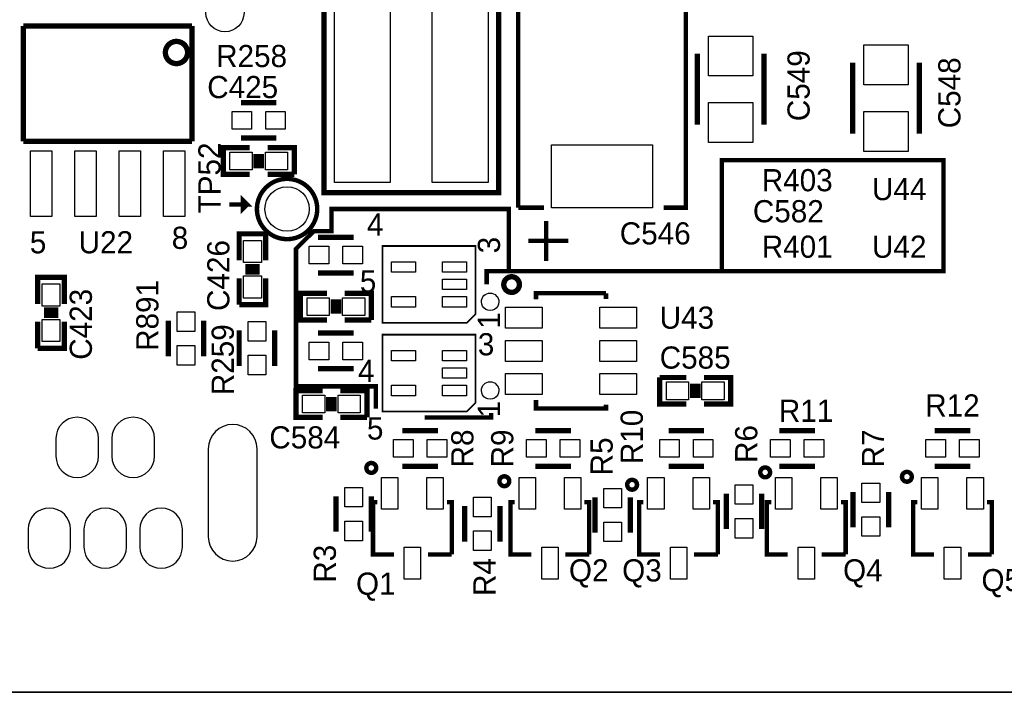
# Model space of a CAD drawing. Extents: x -53 to 531, y -106 to 304.
# Tile 13 of 65: x 95 to 123, y 0 to 19. Entities that reach past the tile are written whole.
import ezdxf
from ezdxf.enums import TextEntityAlignment as Align

# ---------------------------------------------------------------- set-up
doc = ezdxf.new("R2010")
doc.units = 0
for name, color, linetype in [('BOARD_GEOMETRY_OUTLINE', 3, 'CONTINUOUS'), ('BOARD_GEOMETRY_SILKSCREEN_TOP', 1, 'CONTINUOUS'), ('PACKAGE_GEOMETRY_SILKSCREEN_TOP', 4, 'CONTINUOUS'), ('PIN_TOP', 5, 'CONTINUOUS'), ('REF_DES_SILKSCREEN_TOP', 6, 'CONTINUOUS')]:
    doc.layers.add(name, color=color, linetype=linetype)

msp = doc.modelspace()

# ---------------------------------------------------------------- linework, layer by layer
at = {"layer": 'BOARD_GEOMETRY_OUTLINE'}
msp.add_lwpolyline([(177.8, 1.016), (176.784, 0), (175.33874, 0), (1.524, 0), (1.016, 0), (0, 1.016), (0, 2.921), (0, 116.84), (0, 118.364), (1.016, 119.38), (2.54, 119.38), (174.93234, 119.38), (176.784, 119.38), (177.8, 118.364), (177.8, 116.80444), (177.8, 4.445), (177.8, 4.572)], close=True, dxfattribs=at)
msp.add_lwpolyline([(1.524, 0), (175.33874, 0)], dxfattribs=at)
at = {"layer": 'BOARD_GEOMETRY_SILKSCREEN_TOP', "const_width": 0.127}
for points in [[(109.22, 12.065), (121.666, 12.065), (121.666, 15.24), (115.316, 15.24), (115.316, 12.065)], [(101.219, 13.97), (101.727, 13.97), (101.6, 14.097), (101.6, 13.843), (101.727, 13.97)], [(108.585, 11.684), (108.585, 12.065), (109.22, 12.065), (109.22, 13.843), (104.14, 13.843), (104.14, 13.208), (103.632, 13.208), (103.124, 12.7), (103.124, 8.763), (105.41, 8.763), (105.41, 8.128)], [(106.807, 7.874), (108.712, 7.874), (108.712, 8.001)]]:
    msp.add_lwpolyline(points, dxfattribs=at)
at = {"layer": 'PACKAGE_GEOMETRY_SILKSCREEN_TOP'}
for points, const_width in [([(109.486954, 13.880084), (109.486954, 21.679916), (110.050326, 21.679916)], 0.127), ([(113.628678, 21.679916), (114.287046, 21.679916), (114.287046, 13.880084), (113.650522, 13.880084)], 0.127), ([(104.226106, 21.506942), (108.926122, 21.506942), (108.926122, 14.307058), (103.925878, 14.307058), (103.925878, 21.506942), (104.226106, 21.506942)], 0.1524), ([(95.321882, 19.087592), (95.321882, 15.785592)], 0.1524), ([(100.147882, 19.087592), (95.321882, 19.087592)], 0.1524), ([(100.147882, 15.785592), (100.147882, 19.087592)], 0.1524), ([(114.6175, 18.288), (114.6175, 16.256)], 0.1524), ([(116.5225, 18.288), (116.5225, 16.256)], 0.1524), ([(119.0625, 18.034), (119.0625, 16.002)], 0.1524), ([(120.9675, 18.034), (120.9675, 16.002)], 0.1524), ([(101.5492, 16.891), (102.5652, 16.891)], 0.1524), ([(95.321882, 15.785592), (100.147882, 15.785592)], 0.1524), ([(101.5492, 15.875), (102.5652, 15.875)], 0.1524), ([(101.8032, 14.8336), (101.0412, 14.8336), (101.0412, 15.5956), (101.8032, 15.5956)], 0.1524), ([(102.3112, 15.5956), (103.0732, 15.5956), (103.0732, 14.8336)], 0.1524), ([(101.981, 15.0114), (101.981, 15.4178)], 0.1524), ([(102.1334, 15.0114), (102.1334, 15.4178)], 0.1524), ([(103.0732, 14.8336), (102.3112, 14.8336)], 0.1524), ([(110.224824, 13.880084), (109.486954, 13.880084)], 0.127), ([(110.2868, 13.5001), (110.2868, 12.3571)], 0.127), ([(101.4984, 12.3698), (101.4984, 13.1318), (102.2604, 13.1318), (102.2604, 12.3698)], 0.1524), ([(103.759, 13.0302), (104.775, 13.0302)], 0.1524), ([(109.7788, 12.9286), (110.9218, 12.9286)], 0.127), ([(108.263944, 10.832846), (108.263944, 12.784074), (105.604056, 12.784074), (105.604056, 10.583926), (108.015024, 10.583926), (108.263944, 10.832846)], 0.050038), ([(101.6762, 12.192), (102.0826, 12.192)], 0.1524), ([(95.7326, 11.1252), (95.7326, 11.8872), (96.4946, 11.8872), (96.4946, 11.1252)], 0.1524), ([(102.2604, 11.8618), (102.2604, 11.0998), (101.4984, 11.0998)], 0.1524), ([(101.4984, 11.0998), (101.4984, 11.8618)], 0.1524), ([(101.6762, 12.0396), (102.0826, 12.0396)], 0.1524), ([(103.759, 12.0142), (104.775, 12.0142)], 0.1524), ([(104.013, 10.668), (103.251, 10.668), (103.251, 11.43), (104.013, 11.43)], 0.1524), ([(104.1908, 10.8458), (104.1908, 11.2522)], 0.1524), ([(104.3432, 10.8458), (104.3432, 11.2522)], 0.1524), ([(104.521, 11.43), (105.283, 11.43), (105.283, 10.668)], 0.1524), ([(109.99597, 11.252962), (109.99597, 11.431016), (112.00003, 11.431016)], 0.127), ([(112.00003, 11.431016), (112.00003, 11.263376)], 0.127), ([(95.9104, 10.9474), (96.3168, 10.9474)], 0.1524), ([(95.9104, 10.795), (96.3168, 10.795)], 0.1524), ([(99.4664, 10.6426), (99.4664, 9.6266)], 0.1524), ([(100.4824, 10.6426), (100.4824, 9.6266)], 0.1524), ([(105.283, 10.668), (104.521, 10.668)], 0.1524), ([(96.4946, 10.6172), (96.4946, 9.8552), (95.7326, 9.8552)], 0.1524), ([(95.7326, 9.8552), (95.7326, 10.6172)], 0.1524), ([(101.4984, 10.3632), (101.4984, 9.3472)], 0.1524), ([(102.5144, 10.3632), (102.5144, 9.3472)], 0.1524), ([(103.759, 10.287), (104.775, 10.287)], 0.1524), ([(108.263944, 8.292846), (108.263944, 10.244074), (105.604056, 10.244074), (105.604056, 8.043926), (108.015024, 8.043926), (108.263944, 8.292846)], 0.050038), ([(103.759, 9.271), (104.775, 9.271)], 0.1524), ([(114.3, 8.255), (113.538, 8.255), (113.538, 9.017)], 0.1524), ([(113.538, 9.017), (114.3, 9.017)], 0.1524), ([(114.808, 9.017), (115.57, 9.017), (115.57, 8.255), (114.808, 8.255)], 0.1524), ([(114.4778, 8.8392), (114.4778, 8.4328)], 0.1524), ([(114.6302, 8.8392), (114.6302, 8.4328)], 0.1524), ([(103.886, 7.874), (103.124, 7.874), (103.124, 8.636), (103.886, 8.636)], 0.1524), ([(104.0638, 8.0518), (104.0638, 8.4582)], 0.1524), ([(104.2162, 8.0518), (104.2162, 8.4582)], 0.1524), ([(104.394, 8.636), (105.156, 8.636), (105.156, 7.874)], 0.1524), ([(112.00003, 8.242046), (112.00003, 8.126984), (109.99597, 8.126984), (109.99597, 8.36803)], 0.127), ([(105.156, 7.874), (104.394, 7.874)], 0.1524), ([(106.172, 7.493), (107.188, 7.493)], 0.1524), ([(109.982, 7.493), (110.998, 7.493)], 0.1524), ([(113.792, 7.493), (114.808, 7.493)], 0.1524), ([(116.967, 7.493), (117.983, 7.493)], 0.1524), ([(121.412, 7.493), (122.428, 7.493)], 0.1524), ([(106.172, 6.477), (107.188, 6.477)], 0.1524), ([(109.982, 6.477), (110.998, 6.477)], 0.1524), ([(113.792, 6.477), (114.808, 6.477)], 0.1524), ([(116.967, 6.477), (117.983, 6.477)], 0.1524), ([(121.412, 6.477), (122.428, 6.477)], 0.1524), ([(104.267, 5.6134), (104.267, 4.5974)], 0.1524), ([(105.283, 5.6134), (105.283, 4.5974)], 0.1524), ([(111.6838, 5.588), (111.6838, 4.572)], 0.1524), ([(112.6998, 5.588), (112.6998, 4.572)], 0.1524), ([(115.443, 5.6896), (115.443, 4.6736)], 0.1524), ([(116.459, 5.6896), (116.459, 4.6736)], 0.1524), ([(119.0752, 5.7404), (119.0752, 4.7244)], 0.1524), ([(120.0912, 5.7404), (120.0912, 4.7244)], 0.1524), ([(105.926382, 3.948938), (105.331006, 3.948938), (105.331006, 5.449062), (105.452418, 5.449062)], 0.127), ([(107.44708, 5.449062), (107.585002, 5.449062), (107.585002, 3.948938)], 0.127), ([(107.95, 5.334), (107.95, 4.318)], 0.1524), ([(108.966, 5.334), (108.966, 4.318)], 0.1524), ([(109.863382, 3.948938), (109.268006, 3.948938), (109.268006, 5.449062), (109.389418, 5.449062)], 0.127), ([(111.38408, 5.449062), (111.522002, 5.449062), (111.522002, 3.948938)], 0.127), ([(113.546382, 3.948938), (112.951006, 3.948938), (112.951006, 5.449062), (113.072418, 5.449062)], 0.127), ([(115.06708, 5.449062), (115.205002, 5.449062), (115.205002, 3.948938)], 0.127), ([(117.203982, 3.948938), (116.608606, 3.948938), (116.608606, 5.449062), (116.730018, 5.449062)], 0.127), ([(118.72468, 5.449062), (118.862602, 5.449062), (118.862602, 3.948938)], 0.127), ([(121.388378, 3.948938), (120.793002, 3.948938), (120.793002, 5.449062), (120.914414, 5.449062)], 0.127), ([(122.909076, 5.449062), (123.046998, 5.449062), (123.046998, 3.948938)], 0.127), ([(107.585002, 3.948938), (106.901488, 3.948938)], 0.127), ([(111.522002, 3.948938), (110.838488, 3.948938)], 0.127), ([(115.205002, 3.948938), (114.521488, 3.948938)], 0.127), ([(118.862602, 3.948938), (118.179088, 3.948938)], 0.127), ([(123.046998, 3.948938), (122.363484, 3.948938)], 0.127)]:
    msp.add_lwpolyline(points, dxfattribs=dict(at, const_width=const_width))
for points, const_width in [([(100.020882, 18.325592, 1.00011), (99.385882, 18.325338, 0.99989), (100.020882, 18.325592)], 0.1524), ([(103.7336, 13.843, 1), (102.0064, 13.843, 1), (103.7336, 13.843)], 0.127), ([(109.521752, 11.67892, 0.99979), (109.074204, 11.679174, 1.00021), (109.521752, 11.67892)], 0.1524), ([(105.420922, 6.427216, 0.999694), (105.139744, 6.42747, 1.000306), (105.420922, 6.427216)], 0.127), ([(116.698522, 6.300216, 0.999694), (116.417344, 6.30047, 1.000306), (116.698522, 6.300216)], 0.127), ([(109.230922, 6.046216, 0.999694), (108.949744, 6.04647, 1.000306), (109.230922, 6.046216)], 0.127), ([(120.755918, 6.173216, 0.999694), (120.47474, 6.17347, 1.000306), (120.755918, 6.173216)], 0.127), ([(112.888522, 5.944616, 0.999694), (112.607344, 5.94487, 1.000306), (112.888522, 5.944616)], 0.127)]:
    msp.add_lwpolyline(points, format="xyb", dxfattribs=dict(at, const_width=const_width))
for points in [[(108.93298, 11.183874, -1.000004), (108.432854, 11.184128, -0.999996), (108.93298, 11.183874)], [(108.93298, 8.643874, -1.000004), (108.432854, 8.644128, -0.999996), (108.93298, 8.643874)]]:
    msp.add_lwpolyline(points, format="xyb", dxfattribs=at)
at = {"layer": 'PIN_TOP'}
for points in [[(104.225852, 14.605), (104.225852, 21.209), (105.826052, 21.209), (105.826052, 14.605)], [(107.025948, 14.605), (107.025948, 21.209), (108.626148, 21.209), (108.626148, 14.605)], [(114.935, 17.653), (114.935, 18.796), (116.205, 18.796), (116.205, 17.653)], [(119.38, 17.399), (119.38, 18.542), (120.65, 18.542), (120.65, 17.399)], [(101.2952, 16.637), (101.854, 16.637), (101.854, 16.129), (101.2952, 16.129)], [(102.2604, 16.637), (102.8192, 16.637), (102.8192, 16.129), (102.2604, 16.129)], [(114.935, 15.748), (114.935, 16.891), (116.205, 16.891), (116.205, 15.748)], [(119.38, 15.494), (119.38, 16.637), (120.65, 16.637), (120.65, 15.494)], [(96.134682, 15.506192), (96.134682, 13.626592), (95.525082, 13.626592), (95.525082, 15.506192)], [(97.404682, 15.506192), (97.404682, 13.626592), (96.795082, 13.626592), (96.795082, 15.506192)], [(98.674682, 15.506192), (98.674682, 13.626592), (98.065082, 13.626592), (98.065082, 15.506192)], [(99.944682, 15.506192), (99.944682, 13.626592), (99.335082, 13.626592), (99.335082, 15.506192)], [(113.3348, 13.878306), (110.4392, 13.878306), (110.4392, 15.681706), (113.3348, 15.681706)], [(101.8667, 15.4686), (101.8667, 14.9606), (101.2317, 14.9606), (101.2317, 15.4686)], [(102.8827, 15.4686), (102.8827, 14.9606), (102.2477, 14.9606), (102.2477, 15.4686)], [(102.1334, 12.3063), (101.6254, 12.3063), (101.6254, 12.9413), (102.1334, 12.9413)], [(103.505, 12.7762), (104.0638, 12.7762), (104.0638, 12.2682), (103.505, 12.2682)], [(104.4702, 12.7762), (105.029, 12.7762), (105.029, 12.2682), (104.4702, 12.2682)], [(106.548936, 12.033885), (105.859072, 12.033885), (105.859072, 12.333859), (106.548936, 12.333859)], [(108.008928, 12.033885), (107.319064, 12.033885), (107.319064, 12.333859), (108.008928, 12.333859)], [(102.1334, 11.2903), (101.6254, 11.2903), (101.6254, 11.9253), (102.1334, 11.9253)], [(96.3676, 11.0617), (95.8596, 11.0617), (95.8596, 11.6967), (96.3676, 11.6967)], [(108.008928, 11.534013), (107.319064, 11.534013), (107.319064, 11.833987), (108.008928, 11.833987)], [(104.0765, 11.303), (104.0765, 10.795), (103.4415, 10.795), (103.4415, 11.303)], [(105.0925, 11.303), (105.0925, 10.795), (104.4575, 10.795), (104.4575, 11.303)], [(106.548936, 11.034141), (105.859072, 11.034141), (105.859072, 11.334115), (106.548936, 11.334115)], [(108.008928, 11.034141), (107.319064, 11.034141), (107.319064, 11.334115), (108.008928, 11.334115)], [(109.122972, 11.028934), (110.173008, 11.028934), (110.173008, 10.428986), (109.122972, 10.428986)], [(111.822992, 11.028934), (112.873028, 11.028934), (112.873028, 10.428986), (111.822992, 10.428986)], [(100.2284, 10.8966), (100.2284, 10.3378), (99.7204, 10.3378), (99.7204, 10.8966)], [(96.3676, 10.0457), (95.8596, 10.0457), (95.8596, 10.6807), (96.3676, 10.6807)], [(102.2604, 10.6172), (102.2604, 10.0584), (101.7524, 10.0584), (101.7524, 10.6172)], [(100.2284, 9.9314), (100.2284, 9.3726), (99.7204, 9.3726), (99.7204, 9.9314)], [(103.505, 10.033), (104.0638, 10.033), (104.0638, 9.525), (103.505, 9.525)], [(104.4702, 10.033), (105.029, 10.033), (105.029, 9.525), (104.4702, 9.525)], [(109.122972, 10.078974), (110.173008, 10.078974), (110.173008, 9.479026), (109.122972, 9.479026)], [(111.822992, 10.078974), (112.873028, 10.078974), (112.873028, 9.479026), (111.822992, 9.479026)], [(102.2604, 9.652), (102.2604, 9.0932), (101.7524, 9.0932), (101.7524, 9.652)], [(106.548936, 9.493885), (105.859072, 9.493885), (105.859072, 9.793859), (106.548936, 9.793859)], [(108.008928, 9.493885), (107.319064, 9.493885), (107.319064, 9.793859), (108.008928, 9.793859)], [(108.008928, 8.994013), (107.319064, 8.994013), (107.319064, 9.293987), (108.008928, 9.293987)], [(109.122972, 9.129014), (110.173008, 9.129014), (110.173008, 8.529066), (109.122972, 8.529066)], [(111.822992, 9.129014), (112.873028, 9.129014), (112.873028, 8.529066), (111.822992, 8.529066)], [(106.548936, 8.494141), (105.859072, 8.494141), (105.859072, 8.794115), (106.548936, 8.794115)], [(108.008928, 8.494141), (107.319064, 8.494141), (107.319064, 8.794115), (108.008928, 8.794115)], [(113.7285, 8.382), (113.7285, 8.89), (114.3635, 8.89), (114.3635, 8.382)], [(114.7445, 8.382), (114.7445, 8.89), (115.3795, 8.89), (115.3795, 8.382)], [(103.9495, 8.509), (103.9495, 8.001), (103.3145, 8.001), (103.3145, 8.509)], [(104.9655, 8.509), (104.9655, 8.001), (104.3305, 8.001), (104.3305, 8.509)], [(105.918, 7.239), (106.4768, 7.239), (106.4768, 6.731), (105.918, 6.731)], [(106.8832, 7.239), (107.442, 7.239), (107.442, 6.731), (106.8832, 6.731)], [(109.728, 7.239), (110.2868, 7.239), (110.2868, 6.731), (109.728, 6.731)], [(110.6932, 7.239), (111.252, 7.239), (111.252, 6.731), (110.6932, 6.731)], [(113.538, 7.239), (114.0968, 7.239), (114.0968, 6.731), (113.538, 6.731)], [(114.5032, 7.239), (115.062, 7.239), (115.062, 6.731), (114.5032, 6.731)], [(116.713, 7.239), (117.2718, 7.239), (117.2718, 6.731), (116.713, 6.731)], [(117.6782, 7.239), (118.237, 7.239), (118.237, 6.731), (117.6782, 6.731)], [(121.158, 7.239), (121.7168, 7.239), (121.7168, 6.731), (121.158, 6.731)], [(122.1232, 7.239), (122.682, 7.239), (122.682, 6.731), (122.1232, 6.731)], [(106.042968, 5.243957), (105.573068, 5.243957), (105.573068, 6.154039), (106.042968, 6.154039)], [(107.34294, 5.243957), (106.87304, 5.243957), (106.87304, 6.154039), (107.34294, 6.154039)], [(109.979968, 5.243957), (109.510068, 5.243957), (109.510068, 6.154039), (109.979968, 6.154039)], [(111.27994, 5.243957), (110.81004, 5.243957), (110.81004, 6.154039), (111.27994, 6.154039)], [(113.662968, 5.243957), (113.193068, 5.243957), (113.193068, 6.154039), (113.662968, 6.154039)], [(114.96294, 5.243957), (114.49304, 5.243957), (114.49304, 6.154039), (114.96294, 6.154039)], [(116.205, 5.9436), (116.205, 5.3848), (115.697, 5.3848), (115.697, 5.9436)], [(117.320568, 5.243957), (116.850668, 5.243957), (116.850668, 6.154039), (117.320568, 6.154039)], [(118.62054, 5.243957), (118.15064, 5.243957), (118.15064, 6.154039), (118.62054, 6.154039)], [(119.8372, 5.9944), (119.8372, 5.4356), (119.3292, 5.4356), (119.3292, 5.9944)], [(121.504964, 5.243957), (121.035064, 5.243957), (121.035064, 6.154039), (121.504964, 6.154039)], [(122.804936, 5.243957), (122.335036, 5.243957), (122.335036, 6.154039), (122.804936, 6.154039)], [(105.029, 5.8674), (105.029, 5.3086), (104.521, 5.3086), (104.521, 5.8674)], [(112.4458, 5.842), (112.4458, 5.2832), (111.9378, 5.2832), (111.9378, 5.842)], [(108.712, 5.588), (108.712, 5.0292), (108.204, 5.0292), (108.204, 5.588)], [(105.029, 4.9022), (105.029, 4.3434), (104.521, 4.3434), (104.521, 4.9022)], [(112.4458, 4.8768), (112.4458, 4.318), (111.9378, 4.318), (111.9378, 4.8768)], [(116.205, 4.9784), (116.205, 4.4196), (115.697, 4.4196), (115.697, 4.9784)], [(119.8372, 5.0292), (119.8372, 4.4704), (119.3292, 4.4704), (119.3292, 5.0292)], [(108.712, 4.6228), (108.712, 4.064), (108.204, 4.064), (108.204, 4.6228)], [(106.223054, 4.154043), (106.692954, 4.154043), (106.692954, 3.243961), (106.223054, 3.243961)], [(110.160054, 4.154043), (110.629954, 4.154043), (110.629954, 3.243961), (110.160054, 3.243961)], [(113.843054, 4.154043), (114.312954, 4.154043), (114.312954, 3.243961), (113.843054, 3.243961)], [(117.500654, 4.154043), (117.970554, 4.154043), (117.970554, 3.243961), (117.500654, 3.243961)], [(121.68505, 4.154043), (122.15495, 4.154043), (122.15495, 3.243961), (121.68505, 3.243961)]]:
    msp.add_lwpolyline(points, close=True, dxfattribs=at)
for points in [[(97.4725, 6.760972), (97.4725, 7.268972, 1), (96.2533, 7.268972), (96.2533, 6.760972, 1)], [(99.0727, 6.760972), (99.0727, 7.268972, 1), (97.8535, 7.268972), (97.8535, 6.760972, 1)], [(102.01148, 4.4577), (102.01148, 6.9723, 1), (100.61448, 6.9723), (100.61448, 4.4577, 1)], [(96.672654, 4.161028), (96.672654, 4.669028, 1), (95.453454, 4.669028), (95.453454, 4.161028, 1)], [(98.2726, 4.161028), (98.2726, 4.669028, 1), (97.0534, 4.669028), (97.0534, 4.161028, 1)], [(99.872546, 4.161028), (99.872546, 4.669028, 1), (98.653346, 4.669028), (98.653346, 4.161028, 1)]]:
    msp.add_lwpolyline(points, format="xyb", close=True, dxfattribs=at)
for centre, radius in [((101.092, 19.46402), 0.5461), ((102.87, 13.843), 0.635)]:
    msp.add_circle(centre, radius, dxfattribs=at)

# ---------------------------------------------------------------- texts
at = {"layer": 'PACKAGE_GEOMETRY_SILKSCREEN_TOP', "width": 1.0004}
for s, p in [('4', (105.156, 13.081)), ('8', (99.568, 12.7)), ('5', (95.504, 12.573)), ('5', (104.9528, 11.4554)), ('3', (108.331, 9.652)), ('4', (104.902, 8.89)), ('5', (105.156, 7.239))]:
    msp.add_text(s, height=0.635, dxfattribs=at).set_placement(p)
for s, p in [('3', (108.966, 12.573)), ('1', (108.966, 10.414)), ('1', (108.966, 7.874))]:
    msp.add_text(s, height=0.635, rotation=90, dxfattribs=at).set_placement(p)
at = {"layer": 'REF_DES_SILKSCREEN_TOP', "width": 1.0004}
for s, p in [('R258', (101.854, 17.907)), ('R403', (117.475, 14.351)), ('U44', (120.396, 14.097)), ('R401', (117.475, 12.446)), ('U42', (120.396, 12.446)), ('R12', (121.92, 7.8994)), ('R11', (117.729, 7.747)), ('Q2', (111.506, 3.175)), ('Q3', (113.03, 3.175)), ('Q4', (119.3546, 3.175)), ('Q1', (105.41, 2.794)), ('Q5', (123.317, 2.8956))]:
    msp.add_text(s, height=0.635, dxfattribs=at).set_placement(p, align=Align.CENTER)
for s, p in [('C549', (117.8306, 17.3736)), ('C548', (122.1486, 17.1704)), ('TP52', (100.965, 14.732)), ('R891', (99.187, 10.795)), ('R259', (101.346, 9.525)), ('R10', (113.0554, 7.3152)), ('R8', (108.204, 6.985)), ('R9', (109.347, 6.985)), ('R6', (116.332, 7.112)), ('R7', (119.9642, 6.985)), ('R5', (112.1918, 6.7564)), ('R3', (104.267, 3.683)), ('R4', (108.839, 3.302))]:
    msp.add_text(s, height=0.635, rotation=90, dxfattribs=at).set_placement(p, align=Align.CENTER)
for s, p in [('C425', (100.584, 17.018)), ('C582', (116.205, 13.462)), ('C546', (112.395, 12.827)), ('U22', (96.901, 12.573)), ('U43', (113.538, 10.414)), ('C585', (113.538, 9.271)), ('C584', (102.362, 6.985))]:
    msp.add_text(s, height=0.635, dxfattribs=at).set_placement(p)
for s, p in [('C426', (101.219, 10.922)), ('C423', (97.282, 9.525))]:
    msp.add_text(s, height=0.635, rotation=90, dxfattribs=at).set_placement(p)

doc.saveas('drawing.dxf')
